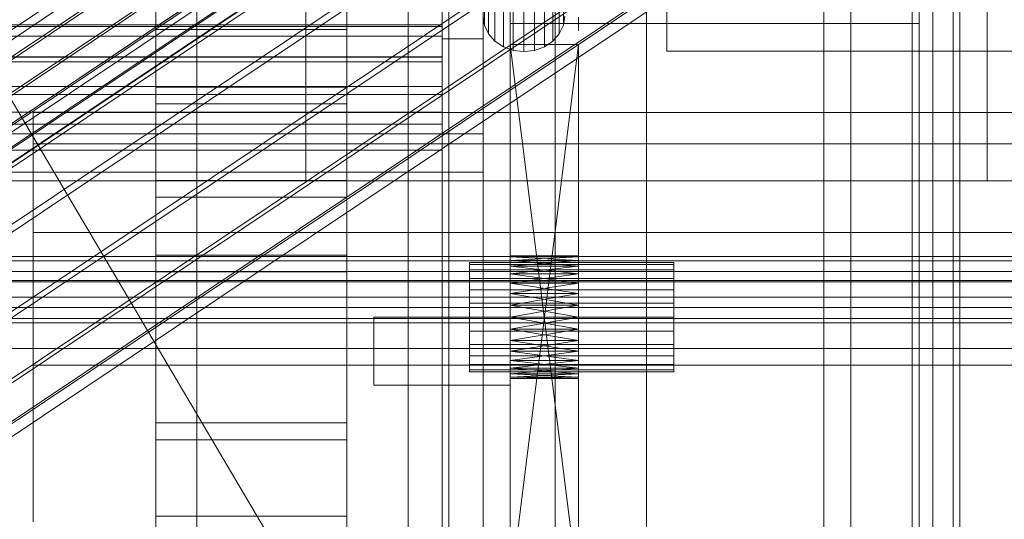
# Model space of a CAD drawing. Header units: millimetres. Extents: x -4738 to 65662, y -68080 to 6847.
# Tile 224 of 256: x 189 to 261, y -34845 to -34808. Entities that reach past the tile are written whole.
import ezdxf

# ---------------------------------------------------------------- set-up
doc = ezdxf.new("R2010")
doc.units = ezdxf.units.MM
for name, color, linetype, lineweight in [('COTAS_O', 1, 'Continuous', 0), ('COTAS_P', 1, 'Continuous', 0), ('frontal_bajante_movil', 7, 'Continuous', 0), ('frontal_C01', 7, 'Continuous', 0), ('frontal_C02', 7, 'Continuous', 0), ('frontal_C03', 7, 'Continuous', 0), ('frontal_C04', 7, 'Continuous', 0), ('frontal_C05', 7, 'Continuous', 0), ('frontal_mezcladora', 7, 'Continuous', 0)]:
    doc.layers.add(name, color=color, linetype=linetype, lineweight=lineweight)
doc.dimstyles.new('R19_100', dxfattribs={"dimtxt": 250, "dimasz": 150, "dimexe": 150, "dimexo": 80, "dimgap": 100, "dimtad": 1, "dimtih": 1, "dimtoh": 1, "dimdsep": 46, "dimcen": 0.09, "dimadec": 0, "dimazin": 0, "dimtfac": 1, "dimtdec": 4, "dimtofl": 0, "dimtmove": 0, "dimatfit": 3, "dimfxl": 1, "dimtolj": 1, "dimtzin": 0, "dimarcsym": 0})

# ---------------------------------------------------------------- blocks, each defined once
blk = doc.blocks.new('DIM_R30_49')
at = {"layer": 'COTAS_P'}
for p, q in [((-150, -32300), (550, -32300)), ((550, -32300), (505, -32450)), ((550, -34900), (550, -32300)), ((550, -32300), (595, -32450)), ((550, -34900), (505, -34750)), ((550, -34900), (595, -34750)), ((-150, -34900), (550, -34900))]:
    blk.add_line(p, q, dxfattribs=at)
blk.add_text('2600 P', height=250, rotation=90, dxfattribs=at).set_placement((450, -33600))
blk = doc.blocks.new('DIM_R30_52')
at = {"layer": 'COTAS_O'}
for p, q in [((-650, -34200), (-500, -34155)), ((650, -34200), (500, -34155)), ((-650, -34900), (-650, -34200)), ((-650, -34200), (650, -34200)), ((-650, -34200), (-500, -34245)), ((650, -34200), (500, -34245)), ((650, -34900), (650, -34200))]:
    blk.add_line(p, q, dxfattribs=at)
blk.add_text('1300 O', height=250, dxfattribs=at).set_placement((0, -34100))
blk = doc.blocks.new('DIM_R30_57')
at = {"layer": 'COTAS_P'}
for p, q in [((-305, -34680), (395, -34680)), ((395, -34680), (350, -34830)), ((395, -36000), (395, -34680)), ((395, -34680), (440, -34830)), ((395, -36000), (350, -35850)), ((395, -36000), (440, -35850)), ((-305, -36000), (395, -36000))]:
    blk.add_line(p, q, dxfattribs=at)
blk.add_text('1320 P', height=250, rotation=90, dxfattribs=at).set_placement((295, -35340))

msp = doc.modelspace()

# ---------------------------------------------------------------- linework, layer by layer
at = {"layer": 'frontal_bajante_movil'}
for p, q in [((220, -34680), (220, -35227.232)), ((220, -34809.578), (220, -34680)), ((223, -35227.232), (223, -34680)), ((223, -34680), (223, -34809.578)), ((235, -34680), (235, -35227.232)), ((223, -34682.819), (223, -35230.051)), ((235, -35230.051), (235, -34682.819)), ((223.102, -34767.675), (223.102, -34808.594)), ((228.898, -34767.675), (228.898, -34808.594)), ((223.402, -34768.304), (223.402, -34809.223)), ((228.598, -34768.304), (228.598, -34809.223)), ((223.879, -34768.844), (223.879, -34809.763)), ((224.5, -34769.259), (224.5, -34810.178)), ((227.5, -34769.259), (227.5, -34810.178)), ((228.121, -34768.844), (228.121, -34809.763)), ((225.224, -34769.519), (225.224, -34810.438)), ((226, -34769.608), (226, -34810.527)), ((226.776, -34769.519), (226.776, -34810.438)), ((220, -34803.13), (220, -34808.56)), ((220, -34805.461), (220, -34810.934)), ((220, -34808.687), (220, -34805.937)), ((220, -34805.992), (220, -34808.687)), ((220, -34808.56), (220, -34805.992)), ((220, -34807.56), (220, -34813.079)), ((220, -34807.56), (220, -34809.391)), ((223, -34807.919), (223.102, -34808.594)), ((228.898, -34808.594), (229, -34807.919)), ((-180, -34808.56), (220, -34808.56)), ((-180, -34808.687), (220, -34808.687)), ((220, -34808.56), (220, -34811.275)), ((220, -34810.934), (220, -34808.56)), ((220, -34811.275), (220, -34808.687)), ((223.102, -34808.594), (223.402, -34809.223)), ((225, -35355.689), (225, -34808.457)), ((225, -34808.457), (255, -34808.457)), ((225, -34846.045), (225, -34808.457)), ((228.598, -34809.223), (228.898, -34808.594)), ((255, -34808.457), (255, -35355.689)), ((255, -34808.457), (255, -34846.045)), ((220, -34809.391), (-180, -34809.391)), ((220, -34809.391), (220, -34814.964)), ((220, -34809.391), (220, -34810.919)), ((220, -35356.81), (220, -34809.578)), ((223, -34809.578), (220, -34809.578)), ((223, -34809.578), (223, -35356.81)), ((223.402, -34809.223), (223.879, -34809.763)), ((223.879, -34809.763), (224.5, -34810.178)), ((227.5, -34810.178), (228.121, -34809.763)), ((228.121, -34809.763), (228.598, -34809.223)), ((224.5, -34810.178), (225.224, -34810.438)), ((225, -34850), (225, -34810)), ((225, -34810), (225, -34829.122)), ((225, -34810), (225, -34828.278)), ((225, -34810), (225, -34827.5)), ((225, -34810), (225, -34826.818)), ((225, -34810), (225, -34826.258)), ((225, -34810), (225, -34825.843)), ((225, -34810), (225, -34825.586)), ((225, -34810), (225, -34825.5)), ((225, -34810), (230, -34850)), ((225, -34810), (230, -34810)), ((225, -34850), (230, -34810)), ((225.224, -34810.438), (226, -34810.527)), ((226, -34810.527), (226.776, -34810.438)), ((226.776, -34810.438), (227.5, -34810.178)), ((230, -34810), (230, -34850)), ((230, -34829.122), (230, -34810)), ((230, -34828.278), (230, -34810)), ((230, -34827.5), (230, -34810)), ((230, -34826.818), (230, -34810)), ((230, -34826.258), (230, -34810)), ((230, -34825.843), (230, -34810)), ((230, -34825.586), (230, -34810)), ((230, -34825.5), (230, -34810)), ((220, -34810.919), (-180, -34810.919)), ((-180, -34810.934), (220, -34810.934)), ((220, -34810.919), (220, -34816.557)), ((220, -34810.919), (220, -34885.505)), ((220, -34810.934), (220, -34813.67)), ((220, -34813.079), (220, -34810.934)), ((-180, -34811.275), (220, -34811.275)), ((220, -34813.67), (220, -34811.275)), ((-180, -34813.079), (220, -34813.079)), ((220, -34813.079), (220, -34815.839)), ((220, -34814.964), (220, -34813.079)), ((-180, -34813.67), (220, -34813.67)), ((220, -34815.839), (220, -34813.67)), ((-180, -34814.964), (220, -34814.964)), ((220, -34814.964), (220, -34817.751)), ((220, -34816.557), (220, -34814.964)), ((-180, -34815.839), (220, -34815.839)), ((220, -34817.751), (220, -34815.839)), ((-183, -34816.557), (223, -34816.557)), ((-180, -34816.557), (220, -34816.557)), ((220, -34816.557), (220, -34819.376)), ((220, -34891.143), (220, -34816.557)), ((223, -34816.557), (223, -34891.143)), ((223, -34816.557), (223, -34819.376)), ((-180, -34817.751), (220, -34817.751)), ((220, -34819.376), (220, -34817.751)), ((223, -34819.376), (-183, -34819.376)), ((-180, -34819.376), (220, -34819.376)), ((223, -34893.962), (223, -34819.376)), ((225, -34825.5), (225, -34825.586)), ((225, -34825.5), (230, -34825.586)), ((225, -34825.5), (230, -34825.5)), ((225, -34825.586), (230, -34825.5)), ((225, -34825.586), (225, -34825.843)), ((225, -34825.586), (230, -34825.843)), ((225, -34825.586), (230, -34825.586)), ((225, -34825.843), (230, -34825.586)), ((230, -34825.586), (230, -34825.5)), ((230, -34825.843), (230, -34825.586)), ((222, -34826.136), (222, -34826)), ((222, -34826), (237, -34826)), ((222, -34826.536), (222, -34826.136)), ((222, -34826.136), (237, -34826.136)), ((225, -34825.843), (225, -34826.258)), ((225, -34825.843), (230, -34826.258)), ((225, -34825.843), (230, -34825.843)), ((225, -34826.258), (230, -34825.843)), ((225, -34826.258), (225, -34826.818)), ((225, -34826.258), (230, -34826.818)), ((225, -34826.258), (230, -34826.258)), ((225, -34826.818), (230, -34826.258)), ((230, -34826.258), (230, -34825.843)), ((230, -34826.818), (230, -34826.258)), ((237, -34826.136), (237, -34826)), ((237, -34826.536), (237, -34826.136)), ((222, -34827.172), (222, -34826.536)), ((222, -34826.536), (237, -34826.536)), ((225, -34826.818), (225, -34827.5)), ((225, -34826.818), (230, -34827.5)), ((225, -34826.818), (230, -34826.818)), ((225, -34827.5), (230, -34826.818)), ((230, -34827.5), (230, -34826.818)), ((237, -34827.172), (237, -34826.536)), ((222, -34828), (222, -34827.172)), ((222, -34827.172), (237, -34827.172)), ((225, -34827.5), (225, -34828.278)), ((225, -34850), (225, -34827.5)), ((225, -34827.5), (230, -34828.278)), ((225, -34827.5), (230, -34827.5)), ((225, -34828.278), (230, -34827.5)), ((230, -34828.278), (230, -34827.5)), ((230, -34827.5), (230, -34850)), ((237, -34828), (237, -34827.172)), ((222, -34828.965), (222, -34828)), ((222, -34828), (237, -34828)), ((225, -34828.278), (225, -34829.122)), ((225, -34850), (225, -34828.278)), ((225, -34828.278), (230, -34829.122)), ((225, -34828.278), (230, -34828.278)), ((225, -34829.122), (230, -34828.278)), ((230, -34829.122), (230, -34828.278)), ((230, -34828.278), (230, -34850)), ((237, -34828.965), (237, -34828)), ((222, -34828.965), (222, -34830)), ((222, -34828.965), (237, -34828.965)), ((225, -34829.122), (225, -34830)), ((225, -34850), (225, -34829.122)), ((225, -34829.122), (230, -34830)), ((225, -34829.122), (230, -34829.122)), ((225, -34830), (230, -34829.122)), ((230, -34830), (230, -34829.122)), ((230, -34829.122), (230, -34850)), ((237, -34830), (237, -34828.965)), ((215, -34830), (225, -34830)), ((215, -34835), (215, -34830)), ((222, -34830), (222, -34831.035)), ((237, -34830), (222, -34830)), ((225, -34830), (225, -34850)), ((225, -34830), (225, -34830.878)), ((225, -34830), (230, -34830.878)), ((225, -34830), (230, -34830)), ((225, -34830.878), (230, -34830)), ((225, -34835), (225, -34830)), ((230, -34850), (230, -34830)), ((230, -34830.878), (230, -34830)), ((237, -34830), (237, -34831.035)), ((222, -34831.035), (222, -34832)), ((222, -34831.035), (237, -34831.035)), ((225, -34830.878), (225, -34850)), ((225, -34830.878), (225, -34831.722)), ((225, -34830.878), (230, -34831.722)), ((225, -34830.878), (230, -34830.878)), ((225, -34831.722), (230, -34830.878)), ((230, -34850), (230, -34830.878)), ((230, -34831.722), (230, -34830.878)), ((237, -34831.035), (237, -34832)), ((222, -34832), (222, -34832.828)), ((222, -34832), (237, -34832)), ((225, -34831.722), (225, -34850)), ((225, -34831.722), (225, -34832.5)), ((225, -34831.722), (230, -34832.5)), ((225, -34831.722), (230, -34831.722)), ((225, -34832.5), (230, -34831.722)), ((230, -34850), (230, -34831.722)), ((230, -34832.5), (230, -34831.722)), ((237, -34832), (237, -34832.828)), ((222, -34832.828), (222, -34833.464)), ((222, -34832.828), (237, -34832.828)), ((225, -34832.5), (225, -34850)), ((225, -34832.5), (225, -34833.182)), ((225, -34832.5), (230, -34833.182)), ((225, -34832.5), (230, -34832.5)), ((225, -34833.182), (230, -34832.5)), ((230, -34850), (230, -34832.5)), ((230, -34833.182), (230, -34832.5)), ((237, -34832.828), (237, -34833.464)), ((222, -34833.464), (222, -34833.864)), ((222, -34833.464), (237, -34833.464)), ((225, -34833.182), (225, -34850)), ((225, -34833.182), (225, -34833.742)), ((225, -34833.182), (230, -34833.742)), ((225, -34833.182), (230, -34833.182)), ((225, -34833.742), (230, -34833.182)), ((230, -34850), (230, -34833.182)), ((230, -34833.742), (230, -34833.182)), ((237, -34833.464), (237, -34833.864)), ((222, -34833.864), (222, -34834)), ((222, -34833.864), (237, -34833.864)), ((222, -34834), (237, -34834)), ((225, -34833.742), (225, -34850)), ((225, -34833.742), (225, -34834.157)), ((225, -34833.742), (230, -34834.157)), ((225, -34833.742), (230, -34833.742)), ((225, -34834.157), (230, -34833.742)), ((225, -34834.157), (225, -34850)), ((225, -34834.157), (225, -34834.414)), ((225, -34834.157), (230, -34834.414)), ((225, -34834.157), (230, -34834.157)), ((225, -34834.414), (230, -34834.157)), ((230, -34850), (230, -34833.742)), ((230, -34834.157), (230, -34833.742)), ((230, -34850), (230, -34834.157)), ((230, -34834.414), (230, -34834.157)), ((237, -34833.864), (237, -34834)), ((215, -34835), (225, -34835)), ((225, -34834.414), (225, -34850)), ((225, -34834.414), (225, -34834.5)), ((225, -34834.414), (230, -34834.5)), ((225, -34834.414), (230, -34834.414)), ((225, -34834.5), (230, -34834.414)), ((225, -34834.5), (225, -34850)), ((230, -34834.5), (225, -34834.5)), ((230, -34850), (230, -34834.414)), ((230, -34834.5), (230, -34834.414)), ((230, -34850), (230, -34834.5))]:
    msp.add_line(p, q, dxfattribs=at)
at = {"layer": 'frontal_C01'}
for p, q in [((250, -35948.844), (250, -33373.251)), ((250, -33378.064), (250, -35953.656)), ((175.521, -34817.61), (359.83, -34693.275)), ((175.032, -34818.7), (359.341, -34694.365)), ((228.298, -34979.106), (228.298, -34716.493)), ((228.298, -34722.274), (228.298, -34984.887))]:
    msp.add_line(p, q, dxfattribs=at)
at = {"layer": 'frontal_C02'}
for p, q in [((250, -35767.183), (250, -32921.727)), ((250, -32926.497), (250, -35771.953)), ((148.779, -34837.627), (362.578, -34694.652)), ((146.218, -34839.115), (360.017, -34696.139)), ((149.85, -34839.51), (363.648, -34696.535)), ((147.554, -34840.844), (361.352, -34697.869)), ((150.672, -34841.184), (364.471, -34698.209)), ((148.798, -34842.273), (362.596, -34699.298)), ((151.191, -34842.534), (364.989, -34699.558)), ((149.865, -34843.304), (363.664, -34700.329)), ((151.369, -34843.468), (365.168, -34700.492)), ((150.683, -34843.866), (364.482, -34700.891)), ((151.196, -34843.922), (364.995, -34700.947)), ((168.21, -34829.943), (352.519, -34706.689)), ((160.982, -34834.142), (345.291, -34710.888)), ((171.232, -34835.259), (355.541, -34712.004)), ((164.752, -34839.023), (349.061, -34715.769)), ((173.554, -34839.982), (357.863, -34716.728)), ((168.263, -34843.056), (352.572, -34719.801)), ((175.016, -34843.792), (359.326, -34720.537)), ((171.275, -34845.965), (355.584, -34722.71)), ((175.521, -34846.427), (359.83, -34723.173)), ((173.584, -34847.553), (357.893, -34724.298)), ((175.032, -34847.71), (359.341, -34724.456)), ((228.298, -35036.685), (228.298, -34746.19)), ((228.298, -34751.921), (228.298, -35042.415)), ((446.358, -35250.643), (186.358, -34810.643)), ((430, -34827.309), (-430, -34827.309)), ((430, -34832.309), (-430, -34832.309))]:
    msp.add_line(p, q, dxfattribs=at)
at = {"layer": 'frontal_C03'}
for p, q in [((1250, -34825.542), (-1250, -34825.542)), ((1250, -34825.858), (-1250, -34825.858)), ((1250, -34826.652), (-1250, -34826.652)), ((-1250, -34827.417), (1250, -34827.417)), ((1250, -34828.54), (-1250, -34828.54)), ((1250, -34829.304), (-1250, -34829.304)), ((1250, -34830.098), (-1250, -34830.098)), ((1250, -34830.414), (-1250, -34830.414))]:
    msp.add_line(p, q, dxfattribs=at)
at = {"layer": 'frontal_C04'}
for p, q in [((225, -34411.606), (225, -35487.488)), ((225, -34417.244), (225, -35493.126)), ((225, -35516.618), (225, -34440.737)), ((250, -34440.737), (250, -35516.618)), ((225, -34558.198), (225, -35634.08)), ((225, -34563.836), (225, -35639.718)), ((225, -34605.183), (225, -35681.065)), ((250, -34605.183), (250, -35681.065)), ((202, -35988), (202, -34670.697)), ((248, -35988), (248, -34670.697)), ((199, -34777.429), (199, -34813.138)), ((213, -34813.138), (213, -34777.429)), ((199, -34819.978), (199, -34784.27)), ((213, -34784.27), (213, -34819.978)), ((199, -34789.742), (199, -34825.45)), ((213, -34825.45), (213, -34789.742)), ((199, -34832.291), (199, -34796.582)), ((213, -34796.582), (213, -34832.291)), ((199, -34802.055), (199, -34837.763)), ((199, -34808.895), (199, -34802.055)), ((213, -34837.763), (213, -34802.055)), ((213, -34802.055), (213, -34808.895)), ((199, -34808.895), (213, -34808.895)), ((199, -34844.604), (199, -34808.895)), ((213, -34808.895), (213, -34844.604)), ((199, -34813.138), (213, -34813.138)), ((199, -34813.138), (199, -34819.978)), ((213, -34813.138), (213, -34819.978)), ((213, -34814.368), (199, -34814.368)), ((199, -34814.368), (199, -34850.076)), ((199, -34821.208), (199, -34814.368)), ((213, -34850.076), (213, -34814.368)), ((213, -34814.368), (213, -34821.208)), ((213, -34819.978), (199, -34819.978)), ((199, -34821.208), (213, -34821.208)), ((199, -34856.916), (199, -34821.208)), ((213, -34821.208), (213, -34856.916)), ((199, -34825.45), (213, -34825.45)), ((199, -34825.45), (199, -34832.291)), ((213, -34825.45), (213, -34832.291)), ((213, -34826.68), (199, -34826.68)), ((199, -34826.68), (199, -34862.389)), ((199, -34833.521), (199, -34826.68)), ((213, -34862.389), (213, -34826.68)), ((213, -34826.68), (213, -34833.521)), ((213, -34832.291), (199, -34832.291)), ((199, -34833.521), (213, -34833.521)), ((199, -34869.229), (199, -34833.521)), ((213, -34833.521), (213, -34869.229)), ((199, -34837.763), (213, -34837.763)), ((199, -34837.763), (199, -34844.604)), ((213, -34837.763), (213, -34844.604)), ((213, -34838.993), (199, -34838.993)), ((199, -34838.993), (199, -34874.701)), ((199, -34845.833), (199, -34838.993)), ((213, -34874.701), (213, -34838.993)), ((213, -34838.993), (213, -34845.833)), ((213, -34844.604), (199, -34844.604))]:
    msp.add_line(p, q, dxfattribs=at)
at = {"layer": 'frontal_C05'}
for p, q in [((250, -34810.5), (250, -34742.5)), ((258, -34810.5), (258, -34742.5)), ((250, -34852), (250, -34787)), ((256, -34852), (256, -34787)), ((217.5, -35992), (217.5, -34800)), ((220.5, -34800), (220.5, -35992)), ((254.5, -34800), (254.5, -35992)), ((257.5, -35992), (257.5, -34800)), ((236.5, -34810.5), (236.5, -34802.5)), ((250, -34885.5), (250, -34803.5)), ((250, -34803.5), (250, -34863.5)), ((255, -34992), (255, -34803.5)), ((256, -34803.5), (256, -34863.5)), ((258, -34885.5), (258, -34803.5)), ((220, -34808.804), (220, -34807.838)), ((220, -34808.442), (220, -34808.009)), ((230, -34808.009), (230, -34808.442)), ((220, -34808.752), (220, -34808.442)), ((220, -34808.938), (220, -34808.752)), ((220, -34809.645), (220, -34808.804)), ((220, -34809), (220, -34808.938)), ((230, -34808.442), (230, -34808.752)), ((230, -34808.752), (230, -34808.938)), ((230, -34808.938), (230, -34809)), ((220, -34810.361), (220, -34809.645)), ((220, -34810.949), (220, -34810.361)), ((236.5, -34810.5), (301.5, -34810.5)), ((250, -34892.5), (250, -34810.5)), ((250, -34810.5), (258, -34810.5)), ((250, -34810.5), (256, -34810.5)), ((250, -34810.5), (250, -34870.5)), ((256, -34810.5), (256, -34870.5)), ((258, -34892.5), (258, -34810.5)), ((220, -34811.408), (220, -34810.949)), ((220, -34811.737), (220, -34811.408)), ((220, -34811.934), (220, -34811.737)), ((220, -34812), (220, -34811.934)), ((220, -34812), (220, -34812.025)), ((220, -34812.025), (220, -34812.099)), ((220, -34812.099), (220, -34812.223)), ((220, -34812.223), (220, -34812.397)), ((220, -34812.397), (220, -34812.618)), ((220, -34812.618), (220, -34812.889)), ((220, -34812.889), (220, -34813.206)), ((220, -34813.206), (220, -34813.57)), ((220, -34813.57), (220, -34813.981)), ((220, -34813.981), (220, -34814.436)), ((220, -34814.436), (220, -34814.934)), ((220, -34814.934), (220, -34815.475)), ((220, -34815.475), (220, -34816.057)), ((220, -34816.057), (220, -34816.679)), ((220, -34816.679), (220, -34817.339)), ((220, -34817.339), (220, -34818.035)), ((220, -34818.035), (220, -34818.766)), ((220, -34818.766), (220, -34819.53)), ((220, -34819.53), (220, -34820.325)), ((220, -34820.325), (220, -34821.149)), ((220, -34821.149), (220, -34822)), ((220, -34822), (220, -34822.876)), ((220, -34822.876), (220, -34823.774)), ((220, -34823.774), (220, -34824.693)), ((250, -34824.01), (250, -34824.04)), ((250, -34824.04), (250, -34824.089)), ((250, -34824.089), (250, -34824.159)), ((250, -34824.159), (250, -34824.247)), ((250, -34824.247), (250, -34824.355)), ((220, -34824.693), (220, -34825.63)), ((250, -34824.355), (250, -34824.482)), ((250, -34824.482), (250, -34824.628)), ((250, -34824.628), (250, -34824.792)), ((250, -34824.792), (250, -34824.974)), ((250, -34824.974), (250, -34825.174)), ((220, -34825.63), (220, -34826.583)), ((250, -34825.174), (250, -34825.39)), ((250, -34825.39), (250, -34825.623)), ((250, -34825.623), (250, -34825.872)), ((250, -34825.872), (250, -34826.136)), ((250, -34826.136), (250, -34826.414)), ((250, -34826.414), (250, -34826.707)), ((220, -34826.583), (220, -34827.55)), ((250, -34826.707), (250, -34827.012)), ((250, -34827.012), (250, -34827.33)), ((220, -34827.55), (220, -34828.527)), ((250, -34827.33), (250, -34827.66)), ((250, -34827.522), (250, -34827.506)), ((250, -34827.55), (250, -34827.522)), ((250, -34827.589), (250, -34827.55)), ((250, -34827.639), (250, -34827.589)), ((250, -34827.7), (250, -34827.639)), ((250, -34827.66), (250, -34828)), ((250, -34827.771), (250, -34827.7)), ((250, -34827.853), (250, -34827.771)), ((250, -34827.946), (250, -34827.853)), ((256, -34827.522), (256, -34827.506)), ((256, -34827.55), (256, -34827.522)), ((256, -34827.589), (256, -34827.55)), ((256, -34827.639), (256, -34827.589)), ((256, -34827.7), (256, -34827.639)), ((256, -34827.771), (256, -34827.7)), ((256, -34827.853), (256, -34827.771)), ((256, -34827.946), (256, -34827.853)), ((220, -34828.527), (220, -34829.513)), ((250, -34828.048), (250, -34827.946)), ((250, -34828), (250, -34828.35)), ((250, -34828.16), (250, -34828.048)), ((250, -34828.282), (250, -34828.16)), ((250, -34828.413), (250, -34828.282)), ((250, -34828.35), (250, -34828.71)), ((250, -34828.553), (250, -34828.413)), ((250, -34828.701), (250, -34828.553)), ((256, -34828.048), (256, -34827.946)), ((256, -34828.16), (256, -34828.048)), ((256, -34828.282), (256, -34828.16)), ((256, -34828.413), (256, -34828.282)), ((256, -34828.553), (256, -34828.413)), ((256, -34828.701), (256, -34828.553)), ((250, -34828.858), (250, -34828.701)), ((250, -34828.71), (250, -34829.077)), ((250, -34829.022), (250, -34828.858)), ((250, -34829.194), (250, -34829.022)), ((250, -34829.077), (250, -34829.452)), ((250, -34829.373), (250, -34829.194)), ((256, -34828.858), (256, -34828.701)), ((256, -34829.022), (256, -34828.858)), ((256, -34829.194), (256, -34829.022)), ((256, -34829.373), (256, -34829.194)), ((220, -34829.513), (220, -34830.505)), ((250, -34829.559), (250, -34829.373)), ((250, -34829.452), (250, -34829.833)), ((250, -34829.75), (250, -34829.559)), ((250, -34829.947), (250, -34829.75)), ((250, -34829.833), (250, -34830.22)), ((250, -34830.149), (250, -34829.947)), ((256, -34829.559), (256, -34829.373)), ((256, -34829.75), (256, -34829.559)), ((256, -34829.947), (256, -34829.75)), ((256, -34830.149), (256, -34829.947)), ((220, -34830.505), (220, -34831.501)), ((250, -34830.356), (250, -34830.149)), ((250, -34830.22), (250, -34830.611)), ((250, -34830.567), (250, -34830.356)), ((250, -34830.781), (250, -34830.567)), ((250, -34830.611), (250, -34831.005)), ((250, -34830.999), (250, -34830.781)), ((256, -34830.356), (256, -34830.149)), ((256, -34830.567), (256, -34830.356)), ((256, -34830.781), (256, -34830.567)), ((256, -34830.999), (256, -34830.781)), ((220, -34831.501), (220, -34832.499)), ((250, -34831.219), (250, -34830.999)), ((250, -34831.005), (250, -34831.402)), ((250, -34831.44), (250, -34831.219)), ((250, -34831.402), (250, -34831.801)), ((250, -34831.664), (250, -34831.44)), ((256, -34831.219), (256, -34830.999)), ((256, -34831.44), (256, -34831.219)), ((256, -34831.664), (256, -34831.44)), ((250, -34831.888), (250, -34831.664)), ((250, -34831.801), (250, -34832.199)), ((250, -34832.112), (250, -34831.888)), ((250, -34832.336), (250, -34832.112)), ((250, -34832.199), (250, -34832.598)), ((256, -34831.888), (256, -34831.664)), ((256, -34832.112), (256, -34831.888)), ((256, -34832.336), (256, -34832.112)), ((220, -34832.499), (220, -34833.495)), ((250, -34832.56), (250, -34832.336)), ((250, -34832.781), (250, -34832.56)), ((250, -34832.598), (250, -34832.995)), ((250, -34833.001), (250, -34832.781)), ((256, -34832.56), (256, -34832.336)), ((256, -34832.781), (256, -34832.56)), ((256, -34833.001), (256, -34832.781)), ((220, -34833.495), (220, -34834.487)), ((250, -34832.995), (250, -34833.389)), ((250, -34833.219), (250, -34833.001)), ((250, -34833.433), (250, -34833.219)), ((250, -34833.389), (250, -34833.78)), ((250, -34833.644), (250, -34833.433)), ((250, -34833.851), (250, -34833.644)), ((256, -34833.219), (256, -34833.001)), ((256, -34833.433), (256, -34833.219)), ((256, -34833.644), (256, -34833.433)), ((256, -34833.851), (256, -34833.644)), ((250, -34833.78), (250, -34834.167)), ((250, -34834.053), (250, -34833.851)), ((250, -34834.25), (250, -34834.053)), ((250, -34834.167), (250, -34834.548)), ((250, -34834.441), (250, -34834.25)), ((256, -34834.053), (256, -34833.851)), ((256, -34834.25), (256, -34834.053)), ((256, -34834.441), (256, -34834.25)), ((220, -34834.487), (220, -34835.473)), ((250, -34834.627), (250, -34834.441)), ((250, -34834.548), (250, -34834.923)), ((250, -34834.806), (250, -34834.627)), ((250, -34834.978), (250, -34834.806)), ((250, -34834.923), (250, -34835.29)), ((250, -34835.142), (250, -34834.978)), ((256, -34834.627), (256, -34834.441)), ((256, -34834.806), (256, -34834.627)), ((256, -34834.978), (256, -34834.806)), ((256, -34835.142), (256, -34834.978)), ((220, -34835.473), (220, -34836.45)), ((250, -34835.299), (250, -34835.142)), ((250, -34835.29), (250, -34835.65)), ((250, -34835.447), (250, -34835.299)), ((250, -34835.587), (250, -34835.447)), ((250, -34835.718), (250, -34835.587)), ((250, -34835.65), (250, -34836)), ((250, -34835.84), (250, -34835.718)), ((250, -34835.952), (250, -34835.84)), ((256, -34835.299), (256, -34835.142)), ((256, -34835.447), (256, -34835.299)), ((256, -34835.587), (256, -34835.447)), ((256, -34835.718), (256, -34835.587)), ((256, -34835.84), (256, -34835.718)), ((256, -34835.952), (256, -34835.84)), ((220, -34836.45), (220, -34837.417)), ((250, -34836.054), (250, -34835.952)), ((250, -34836), (250, -34836.34)), ((250, -34836.147), (250, -34836.054)), ((250, -34836.229), (250, -34836.147)), ((250, -34836.3), (250, -34836.229)), ((250, -34836.361), (250, -34836.3)), ((250, -34836.34), (250, -34836.67)), ((250, -34836.411), (250, -34836.361)), ((250, -34836.45), (250, -34836.411)), ((250, -34836.478), (250, -34836.45)), ((250, -34836.494), (250, -34836.478)), ((256, -34836.054), (256, -34835.952)), ((256, -34836.147), (256, -34836.054)), ((256, -34836.229), (256, -34836.147)), ((256, -34836.3), (256, -34836.229)), ((256, -34836.361), (256, -34836.3)), ((256, -34836.411), (256, -34836.361)), ((256, -34836.45), (256, -34836.411)), ((256, -34836.478), (256, -34836.45)), ((256, -34836.494), (256, -34836.478)), ((250, -34836.67), (250, -34836.988)), ((250, -34836.988), (250, -34837.293)), ((220, -34837.417), (220, -34838.37)), ((250, -34837.293), (250, -34837.586)), ((250, -34837.586), (250, -34837.864)), ((250, -34837.864), (250, -34838.128)), ((220, -34838.37), (220, -34839.307)), ((250, -34838.128), (250, -34838.377)), ((250, -34838.377), (250, -34838.61)), ((250, -34838.61), (250, -34838.826)), ((220, -34839.307), (220, -34840.226)), ((250, -34838.826), (250, -34839.026)), ((250, -34839.026), (250, -34839.208)), ((250, -34839.208), (250, -34839.372)), ((250, -34839.372), (250, -34839.518)), ((250, -34839.518), (250, -34839.645)), ((250, -34839.645), (250, -34839.753)), ((250, -34839.753), (250, -34839.841)), ((250, -34839.841), (250, -34839.911)), ((250, -34839.911), (250, -34839.96)), ((250, -34839.96), (250, -34839.99)), ((220, -34840.226), (220, -34841.124)), ((220, -34841.124), (220, -34842)), ((220, -34842), (220, -34842.851)), ((220, -34842.851), (220, -34843.675)), ((220, -34843.675), (220, -34844.47)), ((220, -34844.47), (220, -34845.234))]:
    msp.add_line(p, q, dxfattribs=at)
at = {"layer": 'frontal_mezcladora'}
for p, q in [((260, -34820), (260, -34600)), ((210, -34820), (210, -34795)), ((190, -34817.284), (190, -34815)), ((190, -34815), (420, -34815)), ((190, -34823.787), (190, -34817.284)), ((190, -34817.284), (420, -34817.284)), ((-600, -34820), (600, -34820)), ((210, -34820), (290, -34820)), ((260, -34820), (320, -34820)), ((190, -34833.519), (190, -34823.787)), ((190, -34823.787), (420, -34823.787)), ((190, -34845), (190, -34833.519)), ((190, -34833.519), (420, -34833.519))]:
    msp.add_line(p, q, dxfattribs=at)

# ---------------------------------------------------------------- dimensions: what is measured, and where the dimension line sits
at = {"layer": 'COTAS_O'}
dim = msp.add_aligned_dim(p1=(-650, -34900), p2=(650, -34900), distance=700, text='<> O', dimstyle='R19_100', dxfattribs=at)
dim.commit()
dim.dimension.update_dxf_attribs({"geometry": 'DIM_R30_52', "text_midpoint": (0, -34200)})
at = {"layer": 'COTAS_P'}
for p1, p2, picture, middle in [((-150, -34900), (-150, -32300), 'DIM_R30_49', (550, -33600)), ((-305, -36000), (-305, -34680), 'DIM_R30_57', (395, -35340))]:
    dim = msp.add_aligned_dim(p1=p1, p2=p2, distance=-700, text='<> P', dimstyle='R19_100', dxfattribs=at)
    dim.commit()
    dim.dimension.update_dxf_attribs({"geometry": picture, "text_midpoint": middle})

doc.saveas('drawing.dxf')
